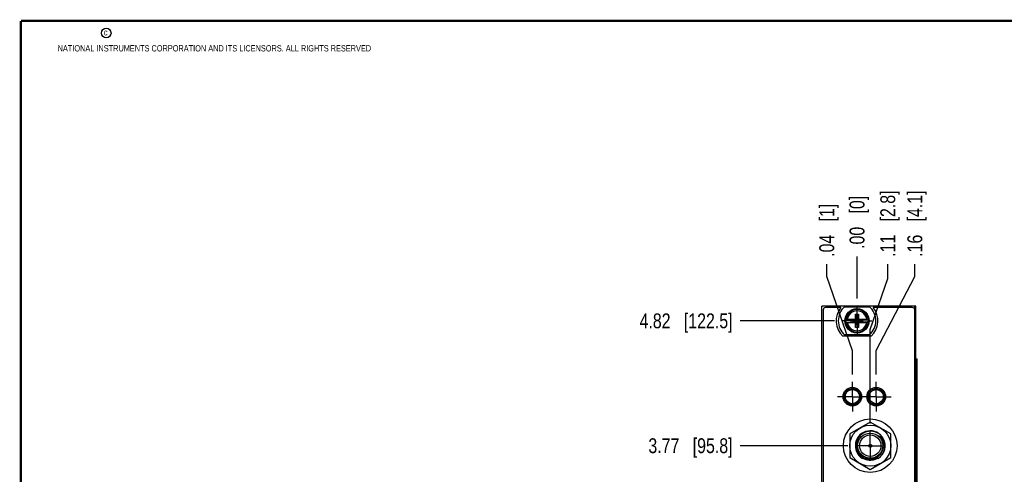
# Model space of a CAD drawing. Header units: inches. Extents: x 0.2 to 16.8, y 0.2 to 10.8.
# Tile 9 of 29: x 0.2 to 8.5, y 6.9 to 10.8. Entities that reach past the tile are written whole.
import ezdxf

# ---------------------------------------------------------------- set-up
doc = ezdxf.new("R2010")
doc.units = ezdxf.units.IN
doc.header["$LTSCALE"] = 0.935
doc.header["$MEASUREMENT"] = 0
doc.linetypes.add('CENTER', pattern=[0.6, 0.375, -0.075, 0.075, -0.075])
doc.layers.get('0').update_dxf_attribs({"linetype": 'CONTINUOUS'})
doc.layers.add('02___PRT_ALL_AXES', color=7, linetype='CONTINUOUS')
doc.layers.add('DIMENSIONS', color=7, linetype='CONTINUOUS')
doc.styles.get("Standard").update_dxf_attribs({"font": 'txt', "width": 0.8})
doc.dimstyles.new('DIMSTYLE_1', dxfattribs={"dimtxt": 0.125, "dimasz": 0.18, "dimexe": 0.125, "dimexo": 0.0625, "dimgap": 0.03125, "dimtad": 0, "dimtih": 1, "dimtoh": 1, "dimzin": 4, "dimdsep": 46, "dimtxsty": 'STANDARD', "dimblk": '_FILLED', "dimblk1": '_FILLED', "dimblk2": '_FILLED', "dimcen": 0.09, "dimadec": 0, "dimazin": 0, "dimtp": 0.01, "dimtm": 0.01, "dimtfac": 1, "dimtofl": 0, "dimtmove": 0, "dimatfit": 3, "dimldrblk": '_FILLED', "dimfxl": 1, "dimtolj": 1, "dimtzin": 4, "dimarcsym": 0})

# ---------------------------------------------------------------- blocks, each defined once
blk = doc.blocks.new('*D0')
at = {"layer": 'DIMENSIONS', "color": 2, "linetype": 'CONTINUOUS'}
for p, q in [((7.749, 8.61), (7.749, 8.7139)), ((7.4254, 7.9892), (7.749, 8.61)), ((7.4254, 7.7893), (7.4254, 7.9892))]:
    blk.add_line(p, q, dxfattribs=at)
at = {"layer": 'DIMENSIONS', "color": 2, "linetype": 'CONTINUOUS', "insert": (7.6865, 8.7764), "char_height": 0.125, "width": 0.925, "attachment_point": 1, "rotation": 90, "line_spacing_factor": 0.9}
blk.add_mtext('.16{\\Ftxt.shx;\\W1.000000;\\H0.125000; }[4.1]', dxfattribs=at)
blk = doc.blocks.new('_FILLED')
at = {"color": 0, "linetype": 'BYBLOCK'}
blk.add_solid([(0, 0), (-1, 0.174), (-1, -0.174)], dxfattribs=at)
blk = doc.blocks.new('*D1')
at = {"layer": 'DIMENSIONS', "color": 2, "linetype": 'CONTINUOUS'}
blk.add_line((7.2644, 8.4265), (7.2644, 8.7805), dxfattribs=at)
at = {"layer": 'DIMENSIONS', "color": 2, "linetype": 'CONTINUOUS', "insert": (7.2019, 8.843), "char_height": 0.125, "width": 0.725, "attachment_point": 1, "rotation": 90, "line_spacing_factor": 0.9}
blk.add_mtext('.00{\\Ftxt.shx;\\W1.000000;\\H0.125000; }[0]', dxfattribs=at)
blk = doc.blocks.new('*D2')
at = {"layer": 'DIMENSIONS', "color": 2, "linetype": 'CONTINUOUS'}
for p, q in [((7.0106, 8.6106), (7.0106, 8.7139)), ((7.2254, 7.9865), (7.0106, 8.6106)), ((7.2254, 7.7893), (7.2254, 7.9865))]:
    blk.add_line(p, q, dxfattribs=at)
at = {"layer": 'DIMENSIONS', "color": 2, "linetype": 'CONTINUOUS', "insert": (6.9481, 8.7764), "char_height": 0.125, "width": 0.725, "attachment_point": 1, "rotation": 90, "line_spacing_factor": 0.9}
blk.add_mtext('.04{\\Ftxt.shx;\\W1.000000;\\H0.125000; }[1]', dxfattribs=at)
blk = doc.blocks.new('*D3')
at = {"layer": 'DIMENSIONS', "color": 2, "linetype": 'CONTINUOUS'}
for p, q in [((7.5222, 8.5938), (7.5222, 8.7139)), ((7.3754, 8.1673), (7.5222, 8.5938)), ((7.3754, 7.3775), (7.3754, 8.1673))]:
    blk.add_line(p, q, dxfattribs=at)
at = {"layer": 'DIMENSIONS', "color": 2, "linetype": 'CONTINUOUS', "insert": (7.4597, 8.7764), "char_height": 0.125, "width": 0.925, "attachment_point": 1, "rotation": 90, "line_spacing_factor": 0.9}
blk.add_mtext('.11{\\Ftxt.shx;\\W1.000000;\\H0.125000; }[2.8]', dxfattribs=at)
blk = doc.blocks.new('*D4')
at = {"layer": 'DIMENSIONS', "color": 2, "linetype": 'CONTINUOUS'}
blk.add_line((7.0768, 8.2389), (6.2829, 8.2389), dxfattribs=at)
at = {"layer": 'DIMENSIONS', "color": 2, "linetype": 'CONTINUOUS', "insert": (6.2204, 8.3014), "char_height": 0.125, "width": 1.225, "attachment_point": 3, "line_spacing_factor": 0.9}
blk.add_mtext('4.82{\\Ftxt.shx;\\W1.000000;\\H0.125000; }[122.5]', dxfattribs=at)
blk = doc.blocks.new('*D6')
at = {"layer": 'DIMENSIONS', "color": 2, "linetype": 'CONTINUOUS'}
blk.add_line((7.1878, 7.1899), (6.2829, 7.1899), dxfattribs=at)
at = {"layer": 'DIMENSIONS', "color": 2, "linetype": 'CONTINUOUS', "insert": (6.2204, 7.2524), "char_height": 0.125, "width": 1.125, "attachment_point": 3, "line_spacing_factor": 0.9}
blk.add_mtext('3.77{\\Ftxt.shx;\\W1.000000;\\H0.125000; }[95.8]', dxfattribs=at)

msp = doc.modelspace()

# ---------------------------------------------------------------- linework, layer by layer
at = {"color": 7, "linetype": 'CONTINUOUS'}
for p, q in [((6.9704, 3.223), (6.9704, 8.3609)), ((7.7584, 8.3609), (6.9704, 8.3609)), ((7.13, 8.3509), (7.0004, 8.3509)), ((7.1607, 8.3574), (7.3682, 8.3574)), ((7.7284, 8.3509), (7.3989, 8.3509)), ((7.7464, 8.3609), (7.7464, 8.3397)), ((7.7584, 3.223), (7.7584, 8.3609)), ((6.9804, 8.3309), (6.9804, 4.2609)), ((7.2506, 8.1818), (7.2782, 8.296)), ((7.2506, 8.2527), (7.2506, 8.296)), ((7.2782, 8.1818), (7.2506, 8.296)), ((7.2506, 8.296), (7.2782, 8.296)), ((7.2782, 8.296), (7.2782, 8.2527)), ((7.7484, 4.2609), (7.7484, 8.3309)), ((7.1698, 8.2527), (7.2527, 8.2527)), ((7.1698, 8.2252), (7.2527, 8.2252)), ((7.2159, 8.2272), (7.2159, 8.2506)), ((7.2159, 8.2272), (7.3129, 8.2506)), ((7.2527, 8.2506), (7.2159, 8.2506)), ((7.2159, 8.2506), (7.3129, 8.2272)), ((7.2159, 8.2272), (7.2527, 8.2272)), ((7.2506, 8.1818), (7.2506, 8.2252)), ((7.2782, 8.1818), (7.2506, 8.1818)), ((7.2527, 8.2527), (7.2527, 8.2506)), ((7.2527, 8.2272), (7.2761, 8.2506)), ((7.2761, 8.2272), (7.2527, 8.2506)), ((7.2527, 8.2252), (7.2527, 8.2272)), ((7.2761, 8.2527), (7.2761, 8.2506)), ((7.2761, 8.2527), (7.3591, 8.2527)), ((7.3129, 8.2506), (7.2761, 8.2506)), ((7.2761, 8.2252), (7.2761, 8.2272)), ((7.2761, 8.2272), (7.3129, 8.2272)), ((7.2761, 8.2252), (7.3591, 8.2252)), ((7.2782, 8.2252), (7.2782, 8.1818)), ((7.3129, 8.2272), (7.3129, 8.2506)), ((7.3827, 8.1099), (7.1462, 8.1099)), ((7.3682, 8.1204), (7.1607, 8.1204)), ((7.7584, 7.9209), (7.7701, 7.9209)), ((7.7614, 3.9209), (7.7614, 7.9209)), ((7.77, 3.9209), (7.77, 7.9209)), ((7.7701, 3.9209), (7.7701, 7.9209)), ((7.1655, 7.635), (7.1655, 7.5685)), ((7.2375, 7.6692), (7.2375, 7.6624)), ((7.2572, 7.6624), (7.2375, 7.6624)), ((7.2855, 7.6346), (7.2855, 7.5689)), ((7.3655, 7.635), (7.3655, 7.5685)), ((7.4572, 7.6624), (7.3937, 7.6624)), ((7.4855, 7.5689), (7.4855, 7.6346)), ((7.2597, 7.5424), (7.1912, 7.5424)), ((7.4597, 7.5424), (7.3912, 7.5424)), ((7.3754, 7.3885), (7.2034, 7.2892)), ((7.5474, 7.2892), (7.3754, 7.3885)), ((7.2034, 7.2892), (7.2034, 7.0906)), ((7.5474, 7.0906), (7.5474, 7.2892)), ((7.2034, 7.0906), (7.3754, 6.9913)), ((7.4412, 7.0836), (7.3097, 7.0836)), ((7.3754, 6.9913), (7.5474, 7.0906))]:
    msp.add_line(p, q, dxfattribs=at)
at = {"color": 7, "linetype": 'CONTINUOUS', "const_width": 0.02}
for points in [[(0.25, 10.7586), (0.25, 0.2586)], [(16.75, 10.7586), (0.25, 10.7586)]]:
    msp.add_lwpolyline(points, dxfattribs=at)
at = {"color": 2, "linetype": 'CONTINUOUS'}
msp.add_circle((0.9659, 10.6562), 0.0403, dxfattribs=at)
at = {"color": 7, "linetype": 'CONTINUOUS'}
for centre, radius in [((7.2644, 8.2389), 0.1025), ((7.2644, 8.2389), 0.098), ((7.2254, 7.6017), 0.0785), ((7.2254, 7.6017), 0.0685), ((7.2255, 7.6024), 0.06), ((7.4254, 7.6017), 0.0785), ((7.4254, 7.6017), 0.0685), ((7.4255, 7.6024), 0.06), ((7.3754, 7.1899), 0.225), ((7.3754, 7.1899), 0.172), ((7.3754, 7.1899), 0.106), ((7.3754, 7.1899), 0.09), ((7.3754, 7.1899), 0.012), ((7.3754, 7.1899), 0.01)]:
    msp.add_circle(centre, radius, dxfattribs=at)
for centre, radius, start, end in [((7.0004, 8.3309), 0.02, 90, 180), ((7.2644, 8.2389), 0.175, 140.20818, 227.4886), ((7.2644, 8.2389), 0.1575, 131.20295, 228.79705), ((7.2644, 8.2389), 0.1575, 311.20295, 48.79705), ((7.2644, 8.2389), 0.175, 312.5114, 39.79182), ((7.7284, 8.3309), 0.02, 0, 90), ((7.2644, 8.2389), 0.0947, 8.36374, 171.63626), ((7.2644, 8.2389), 0.0832, 9.53359, 170.46641), ((7.2644, 8.2389), 0.0956, 171.71661, 188.28339), ((7.2644, 8.2389), 0.0947, 188.36374, 351.63626), ((7.2644, 8.2389), 0.0832, 189.53359, 350.46641), ((7.2644, 8.2389), 0.0956, 351.71661, 8.28339), ((7.3754, 7.1899), 0.125, 29.57309, 238.27697), ((7.3754, 7.1899), 0.1086, 5.24647, 50.03799), ((7.3754, 7.1899), 0.125, 301.72303, 29.46707), ((7.382, 7.1861), 0.1208, 238.03743, 241.27779), ((7.3754, 7.1899), 0.1212, 244.87969, 298.72295), ((7.3754, 7.1899), 0.1115, 252.4753, 287.5247)]:
    msp.add_arc(centre, radius, start, end, dxfattribs=at)
for points, knots in [([(7.3754, 7.312), (7.3737, 7.3119), (7.3703, 7.3118), (7.3652, 7.3113), (7.3602, 7.3107), (7.3551, 7.3098), (7.3501, 7.3088), (7.3452, 7.3075), (7.3403, 7.306), (7.3355, 7.3043), (7.3307, 7.3024), (7.3261, 7.3003), (7.3223, 7.2984), (7.3193, 7.2968), (7.3163, 7.2951), (7.3127, 7.2928), (7.3091, 7.2905), (7.3064, 7.2885), (7.3037, 7.2864), (7.3003, 7.2838), (7.2965, 7.2804), (7.2928, 7.2769), (7.2893, 7.2732), (7.2859, 7.2694), (7.2827, 7.2654), (7.2796, 7.2613), (7.2767, 7.2571), (7.2741, 7.2527), (7.2716, 7.2482), (7.2693, 7.2437), (7.2672, 7.239), (7.2653, 7.2343), (7.2636, 7.2295), (7.2621, 7.2246), (7.2608, 7.2196), (7.2598, 7.2146), (7.2589, 7.2096), (7.2583, 7.2045), (7.2579, 7.1994), (7.2577, 7.1943), (7.2578, 7.1892), (7.258, 7.1841), (7.2585, 7.179), (7.2592, 7.174), (7.2602, 7.1689), (7.2613, 7.1639), (7.2627, 7.159), (7.2642, 7.1542), (7.266, 7.1494), (7.268, 7.1447), (7.2702, 7.1401), (7.2726, 7.1355), (7.2748, 7.1319), (7.2766, 7.129), (7.2785, 7.1262), (7.281, 7.1227), (7.2836, 7.1194), (7.2858, 7.1167), (7.288, 7.1142), (7.2909, 7.1111), (7.2946, 7.1075), (7.2984, 7.1041), (7.3024, 7.1009), (7.3064, 7.0978), (7.3107, 7.0949), (7.315, 7.0923), (7.3195, 7.0898), (7.3241, 7.0875), (7.3287, 7.0854), (7.3319, 7.0842), (7.3335, 7.0836)], [0, 0, 0, 0, 0.015625, 0.031251, 0.046876, 0.062501, 0.078126, 0.093752, 0.109377, 0.125002, 0.140627, 0.156252, 0.171878, 0.179691, 0.187504, 0.203129, 0.218754, 0.226567, 0.23438, 0.250005, 0.26563, 0.281255, 0.29688, 0.312506, 0.328131, 0.343756, 0.359381, 0.375006, 0.390631, 0.406256, 0.421881, 0.437506, 0.453131, 0.468756, 0.484381, 0.500006, 0.515631, 0.531256, 0.546881, 0.562505, 0.57813, 0.593755, 0.60938, 0.625005, 0.64063, 0.656255, 0.671879, 0.687504, 0.703129, 0.718754, 0.734379, 0.750003, 0.765628, 0.773441, 0.781254, 0.796879, 0.812503, 0.820316, 0.828129, 0.843754, 0.859378, 0.875003, 0.890628, 0.906252, 0.921877, 0.937502, 0.953126, 0.968751, 0.984375, 1, 1, 1, 1]), ([(7.4843, 7.2514), (7.4836, 7.2526), (7.4821, 7.2549), (7.4799, 7.2583), (7.4775, 7.2616), (7.475, 7.2649), (7.4725, 7.268), (7.4698, 7.2711), (7.467, 7.2741), (7.4641, 7.277), (7.4612, 7.2798), (7.4581, 7.2825), (7.455, 7.2851), (7.4517, 7.2876), (7.4484, 7.29), (7.445, 7.2922), (7.4416, 7.2944), (7.438, 7.2964), (7.4344, 7.2984), (7.4308, 7.3002), (7.4271, 7.3019), (7.4233, 7.3034), (7.4195, 7.3049), (7.4156, 7.3062), (7.4117, 7.3073), (7.4078, 7.3084), (7.4038, 7.3093), (7.3998, 7.3101), (7.3958, 7.3108), (7.3917, 7.3113), (7.3877, 7.3117), (7.3836, 7.3119), (7.3795, 7.312), (7.3768, 7.312), (7.3754, 7.312)], [0, 0, 0, 0, 0.03125, 0.0625, 0.093751, 0.125001, 0.156251, 0.187501, 0.218751, 0.250001, 0.281251, 0.312502, 0.343752, 0.375002, 0.406252, 0.437502, 0.468752, 0.500002, 0.531252, 0.562502, 0.593752, 0.625002, 0.656252, 0.687502, 0.718751, 0.750001, 0.781251, 0.812501, 0.843751, 0.875001, 0.906251, 0.9375, 0.96875, 1, 1, 1, 1]), ([(7.4572, 7.2599), (7.4569, 7.2602), (7.4563, 7.2609), (7.4553, 7.262), (7.4544, 7.263), (7.4534, 7.2641), (7.4525, 7.2651), (7.4516, 7.2659), (7.451, 7.2666), (7.4505, 7.2671), (7.45, 7.2676), (7.4495, 7.2681), (7.449, 7.2686), (7.4485, 7.269), (7.448, 7.2695), (7.4475, 7.27), (7.447, 7.2704), (7.4467, 7.2707), (7.4464, 7.271), (7.4462, 7.2712), (7.4459, 7.2715), (7.4457, 7.2717), (7.4454, 7.2719), (7.4452, 7.2722), (7.445, 7.2724), (7.4448, 7.2725), (7.4447, 7.2727), (7.4445, 7.2728), (7.4444, 7.2729), (7.4443, 7.273), (7.4441, 7.2731), (7.444, 7.2733), (7.4439, 7.2734), (7.4438, 7.2735), (7.4438, 7.2735), (7.4437, 7.2736), (7.4437, 7.2736), (7.4436, 7.2737), (7.4435, 7.2738), (7.4435, 7.2738), (7.4434, 7.2739), (7.4434, 7.2739), (7.4434, 7.274), (7.4433, 7.274), (7.4433, 7.274), (7.4433, 7.2741), (7.4433, 7.2741), (7.4432, 7.2741), (7.4432, 7.2741), (7.4432, 7.2741), (7.4432, 7.2742), (7.4432, 7.2742), (7.4432, 7.2742), (7.4432, 7.2742), (7.4432, 7.2742), (7.4432, 7.2742), (7.4432, 7.2742), (7.4432, 7.2743), (7.4432, 7.2743), (7.4432, 7.2743), (7.4432, 7.2743), (7.4432, 7.2743), (7.4432, 7.2743), (7.4432, 7.2743), (7.4433, 7.2743), (7.4433, 7.2743), (7.4433, 7.2743), (7.4433, 7.2742), (7.4434, 7.2742), (7.4434, 7.2742), (7.4435, 7.2742), (7.4435, 7.2742), (7.4435, 7.2742), (7.4436, 7.2741), (7.4436, 7.2741), (7.4437, 7.2741), (7.4438, 7.274), (7.4438, 7.274), (7.4439, 7.274), (7.444, 7.2739), (7.4441, 7.2739), (7.4442, 7.2738), (7.4443, 7.2737), (7.4444, 7.2736), (7.4446, 7.2735), (7.4447, 7.2734), (7.4449, 7.2733), (7.445, 7.2733), (7.4451, 7.2732), (7.4452, 7.2732)], [0, 0, 0, 0, 0.062756, 0.125512, 0.188267, 0.251022, 0.313776, 0.376529, 0.407905, 0.43928, 0.470654, 0.502028, 0.533401, 0.564773, 0.596143, 0.62751, 0.658876, 0.674557, 0.690237, 0.705917, 0.721594, 0.73727, 0.752943, 0.768614, 0.784281, 0.792113, 0.799944, 0.807772, 0.815599, 0.823423, 0.831245, 0.839062, 0.846875, 0.850779, 0.85468, 0.85858, 0.862476, 0.866369, 0.870257, 0.874139, 0.878013, 0.879945, 0.881874, 0.883798, 0.885715, 0.887624, 0.889521, 0.890463, 0.8914, 0.892329, 0.893248, 0.894154, 0.895038, 0.895892, 0.896302, 0.896696, 0.897074, 0.897435, 0.897783, 0.898131, 0.898489, 0.898862, 0.899654, 0.900495, 0.901368, 0.902262, 0.90317, 0.905014, 0.906885, 0.908771, 0.910669, 0.912575, 0.914487, 0.916405, 0.918326, 0.922178, 0.92604, 0.929909, 0.933783, 0.937662, 0.941545, 0.945431, 0.95321, 0.960996, 0.968789, 0.976587, 0.984388, 0.992193, 1, 1, 1, 1]), ([(7.4452, 7.2732), (7.446, 7.2726), (7.4475, 7.2715), (7.4498, 7.2698), (7.4521, 7.268), (7.455, 7.2656), (7.4586, 7.2623), (7.462, 7.259), (7.4646, 7.2561), (7.4665, 7.254), (7.4683, 7.2518), (7.4707, 7.2488), (7.4735, 7.2449), (7.4766, 7.2401), (7.4795, 7.2351), (7.4822, 7.23), (7.4845, 7.2247), (7.4867, 7.2194), (7.4885, 7.2139), (7.49, 7.2084), (7.4913, 7.2028), (7.4923, 7.1971), (7.493, 7.1914), (7.4935, 7.1857), (7.4936, 7.1799), (7.4935, 7.1742), (7.4931, 7.1684), (7.4925, 7.1627), (7.4915, 7.157), (7.4903, 7.1514), (7.4888, 7.1458), (7.487, 7.1404), (7.4854, 7.1359), (7.4839, 7.1323), (7.4824, 7.1288), (7.4803, 7.1245), (7.478, 7.1203), (7.476, 7.117), (7.474, 7.1137), (7.4724, 7.1113), (7.4713, 7.1097)], [0, 0, 0, 0, 0.015617, 0.031234, 0.046851, 0.062469, 0.093702, 0.124937, 0.140557, 0.156176, 0.171796, 0.187417, 0.218656, 0.249896, 0.281138, 0.312381, 0.343625, 0.37487, 0.406116, 0.437364, 0.468613, 0.499862, 0.531113, 0.562365, 0.593618, 0.624872, 0.656127, 0.687383, 0.71864, 0.749898, 0.781157, 0.812417, 0.843678, 0.85931, 0.874942, 0.906205, 0.937468, 0.953101, 0.968735, 1, 1, 1, 1]), ([(7.4116, 7.0836), (7.4131, 7.0841), (7.4159, 7.0852), (7.4201, 7.0871), (7.4243, 7.0891), (7.4283, 7.0913), (7.4323, 7.0937), (7.4361, 7.0962), (7.4398, 7.0989), (7.4435, 7.1017), (7.447, 7.1047), (7.4504, 7.1078), (7.4531, 7.1105), (7.4552, 7.1127), (7.4572, 7.115), (7.4597, 7.1179), (7.4621, 7.121), (7.4639, 7.1234), (7.4656, 7.126), (7.4677, 7.1292), (7.4697, 7.1325), (7.4712, 7.1351), (7.4726, 7.1379), (7.4743, 7.1413), (7.4758, 7.1448), (7.4769, 7.1477), (7.478, 7.1505), (7.4792, 7.1542), (7.4805, 7.1586), (7.4816, 7.1631), (7.4826, 7.1676), (7.4833, 7.1721), (7.4838, 7.1767), (7.4842, 7.1813), (7.4843, 7.1859), (7.4843, 7.1905), (7.484, 7.1951), (7.4838, 7.1981), (7.4836, 7.1996)], [0, 0, 0, 0, 0.03125, 0.0625, 0.09375, 0.125001, 0.156251, 0.187501, 0.218751, 0.250001, 0.281251, 0.312501, 0.343751, 0.359376, 0.375002, 0.406252, 0.437502, 0.453128, 0.468753, 0.500003, 0.531253, 0.546879, 0.562504, 0.593754, 0.625004, 0.64063, 0.656255, 0.687505, 0.718755, 0.750004, 0.781254, 0.812503, 0.843753, 0.875002, 0.906252, 0.937501, 0.968751, 1, 1, 1, 1]), ([(7.4836, 7.1996), (7.4834, 7.201), (7.483, 7.2038), (7.4823, 7.2079), (7.4815, 7.212), (7.4805, 7.216), (7.4793, 7.22), (7.478, 7.224), (7.4765, 7.2279), (7.4749, 7.2317), (7.4732, 7.2355), (7.4713, 7.2392), (7.4696, 7.2423), (7.4682, 7.2447), (7.4667, 7.247), (7.4648, 7.25), (7.4628, 7.2528), (7.4611, 7.255), (7.4598, 7.2567), (7.4585, 7.2583), (7.4576, 7.2593), (7.4572, 7.2599)], [0, 0, 0, 0, 0.062488, 0.124979, 0.187471, 0.249965, 0.31246, 0.374957, 0.437456, 0.499955, 0.562456, 0.624958, 0.687461, 0.718715, 0.749968, 0.812474, 0.87498, 0.906235, 0.93749, 0.968745, 1, 1, 1, 1]), ([(7.3819, 7.0676), (7.3806, 7.0675), (7.3781, 7.0674), (7.3744, 7.0674), (7.3706, 7.0675), (7.3656, 7.0678), (7.3594, 7.0685), (7.3533, 7.0696), (7.3484, 7.0707), (7.3448, 7.0717), (7.3412, 7.0728), (7.3376, 7.074), (7.3347, 7.0751), (7.3324, 7.0761), (7.3307, 7.0768), (7.329, 7.0776), (7.3273, 7.0784), (7.3256, 7.0793), (7.3245, 7.0798), (7.324, 7.0801)], [0, 0, 0, 0, 0.062502, 0.125004, 0.187506, 0.250007, 0.374994, 0.499981, 0.562483, 0.624984, 0.687486, 0.749987, 0.812489, 0.843741, 0.874993, 0.906245, 0.937496, 0.968748, 1, 1, 1, 1]), ([(7.4342, 7.0836), (7.4337, 7.0833), (7.4328, 7.0827), (7.4313, 7.0818), (7.4298, 7.081), (7.4277, 7.0799), (7.4251, 7.0786), (7.422, 7.0771), (7.4188, 7.0758), (7.4145, 7.0741), (7.4091, 7.0723), (7.4024, 7.0705), (7.3956, 7.0691), (7.3888, 7.0681), (7.3842, 7.0677), (7.3819, 7.0676)], [0, 0, 0, 0, 0.031253, 0.062506, 0.093759, 0.125012, 0.187516, 0.25002, 0.312524, 0.375029, 0.500022, 0.625016, 0.750011, 0.875005, 1, 1, 1, 1])]:
    msp.add_open_spline(points, degree=3, knots=knots, dxfattribs=at)
at = {"layer": '02___PRT_ALL_AXES', "color": 7, "linetype": 'CENTER'}
for p, q in [((7.2644, 8.2389), (7.2644, 8.364)), ((7.2644, 8.2389), (7.1393, 8.2389)), ((7.2644, 8.2389), (7.2644, 8.1138)), ((7.2644, 8.2389), (7.3895, 8.2389)), ((7.2254, 7.6017), (7.2254, 7.7268)), ((7.4254, 7.6017), (7.4254, 7.7268)), ((7.2254, 7.6017), (7.1003, 7.6017)), ((7.2254, 7.6017), (7.2254, 7.4766)), ((7.2254, 7.6017), (7.3003, 7.6017)), ((7.4254, 7.6017), (7.3003, 7.6017)), ((7.4254, 7.6017), (7.4254, 7.4766)), ((7.4254, 7.6017), (7.5505, 7.6017)), ((7.3754, 7.1899), (7.3754, 7.315)), ((7.3754, 7.1899), (7.2503, 7.1899)), ((7.3754, 7.1899), (7.3754, 7.0648)), ((7.3754, 7.1899), (7.5005, 7.1899))]:
    msp.add_line(p, q, dxfattribs=at)

# ---------------------------------------------------------------- texts
at = {"color": 2, "linetype": 'CONTINUOUS', "char_height": 0.053, "attachment_point": 1, "line_spacing_factor": 0.9}
for s, insert, width in [('c', (0.946, 10.6893), 0.0424), ('NATIONAL INSTRUMENTS CORPORATION AND ITS LICENSORS. ALL RIGHTS RESERVED', (0.5583, 10.5546), 3.0104)]:
    msp.add_mtext(s, dxfattribs=dict(at, insert=insert, width=width))

# ---------------------------------------------------------------- dimensions: what is measured, and where the dimension line sits
at = {"layer": 'DIMENSIONS', "color": 2, "linetype": 'CONTINUOUS'}
for feature_location, offset, dtype, origin, picture, middle in [((7.4254, 7.7893), (0.3235, 0.9245), 0, (7.2644, 8.364), '*D0', (7.749, 9.2389)), ((7.3754, 7.3775), (0.1468, 1.3363), 0, (7.2644, 7.315), '*D3', (7.5222, 9.2389)), ((7.2254, 7.7893), (-0.2148, 0.9245), 0, (7.2644, 7.7268), '*D2', (7.0106, 9.1389)), ((7.2644242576, 8.4265353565), (0, 0.353933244), 1, (7.2644242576, 8.3640353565), '*D1', (7.2644242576, 9.2054686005)), ((7.0768, 8.2389), (-0.7939, 0), 0, (7.1393, 3.418), '*D4', (5.6079, 8.2389)), ((7.1878, 7.1899), (-0.9049, 0), 0, (7.2503, 3.418), '*D6', (5.6579, 7.1899))]:
    dim = msp.add_ordinate_dim(feature_location=feature_location, offset=offset, dtype=dtype, origin=origin, dimstyle='DIMSTYLE_1', dxfattribs=at)
    dim.commit()
    dim.dimension.update_dxf_attribs({"geometry": picture, "text_midpoint": middle})

doc.saveas('drawing.dxf')
